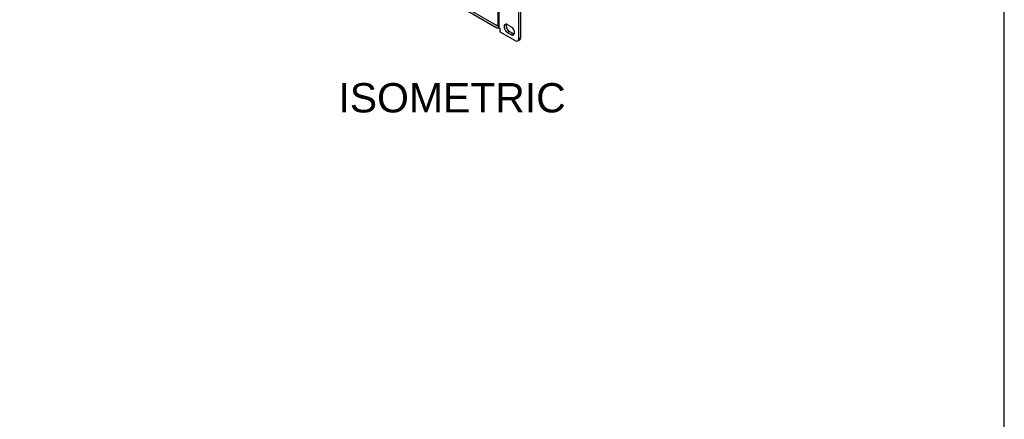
# Model space of a CAD drawing. Header units: inches. Extents: x 0 to 80, y 0 to 59.8.
# Tile 14 of 17: x 54.8 to 80, y 30.1 to 40.4. Entities that reach past the tile are written whole.
import ezdxf
from ezdxf.enums import TextEntityAlignment as Align

# ---------------------------------------------------------------- set-up
doc = ezdxf.new("R2010")
doc.units = ezdxf.units.IN
doc.header["$MEASUREMENT"] = 0
doc.layers.add('COM56860-4', color=7, linetype='Continuous')
doc.layers.add('Default', color=7, linetype='Continuous')
doc.styles.add('SEACAD_Arial', font='arial.ttf')

# ---------------------------------------------------------------- blocks, each defined once
blk = doc.blocks.new('SE5')
at = {"layer": 'COM56860-4', "color": 7, "linetype": 'Continuous'}
for p, q in [((54.788, 47.267), (67.009, 40.211)), ((54.788, 47.208), (67.009, 40.152)), ((67.029, 45.797), (67.029, 40.196)), ((67.06, 45.753), (67.06, 40.152)), ((67.618, 39.903), (67.618, 45.388)), ((67.567, 39.873), (67.567, 45.359)), ((67.029, 40.222), (67.009, 40.211)), ((67.06, 40.152), (67.084, 40.138)), ((67.063, 40.147), (67.067, 40.149)), ((67.084, 40.138), (67.084, 40.05)), ((67.369, 40.179), (67.281, 40.23)), ((67.084, 40.05), (67.479, 39.822)), ((67.331, 40.055), (67.281, 40.026)), ((67.281, 40.026), (67.369, 39.975)), ((67.331, 40.055), (67.42, 40.004)), ((67.42, 40.004), (67.369, 39.975)), ((67.541, 39.816), (67.592, 39.845)), ((67.567, 39.873), (67.618, 39.903))]:
    blk.add_line(p, q, dxfattribs=at)
for centre, major_axis, start_param, end_param in [((67.009, 40.24), (-0.018, 0.0312), 2.356194, 3.215454), ((67.009, 40.24), (-0.054, 0.0935), 2.356194, 3.198241), ((67.137, 40.196), (0.108, 0), 3.141593, 3.926991), ((67.281, 40.128), (0.062, -0.108), 2.356194, 5.497787), ((67.331, 40.157), (0.062, -0.108), 3.561081, 5.497787), ((67.369, 40.077), (-0.062, 0.108), 2.356194, 5.497787), ((67.42, 40.106), (-0.062, 0.108), 2.356194, 2.722104), ((67.479, 39.924), (-0.062, 0.108), 2.356194, 3.926991), ((67.53, 39.954), (-0.062, 0.108), 3.141593, 3.926991)]:
    blk.add_ellipse(centre, major_axis=major_axis, ratio=0.57735, start_param=start_param, end_param=end_param, dxfattribs=at)

msp = doc.modelspace()

# ---------------------------------------------------------------- linework, layer by layer
at = {"layer": 'Default', "color": 7, "linetype": 'Continuous'}
msp.add_line((80, 0), (80, 59.783), dxfattribs=at)

# ---------------------------------------------------------------- block references
at = {"layer": 'Default'}
msp.add_blockref('SE5', (0, 0), dxfattribs=at)

# ---------------------------------------------------------------- texts
at = {"layer": 'Default', "color": 7, "linetype": 'Continuous', "style": 'SEACAD_Arial'}
msp.add_text('ISOMETRIC', height=0.75, dxfattribs=at).set_placement((62.949, 38.735), align=Align.TOP_LEFT)

doc.saveas('drawing.dxf')
